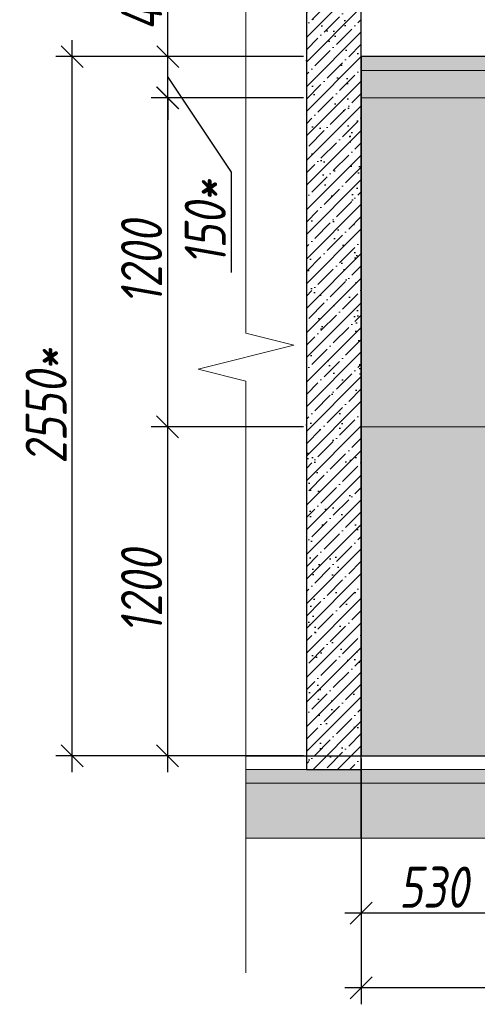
# Model space of a CAD drawing. Header units: millimetres. Extents: x -535184 to 178656, y -69521 to 68256.
# Tile 5 of 256: x -455422 to -453752, y 45896 to 49488. Entities that reach past the tile are written whole.
import ezdxf
from ezdxf import colors
from ezdxf.entities.mleader import LeaderData, LeaderLine
from ezdxf.math import Vec2, Vec3

# ---------------------------------------------------------------- set-up
doc = ezdxf.new("R2010")
doc.units = ezdxf.units.MM
doc.linetypes.add('DASHDOT', pattern=[25.4, 12.7, -6.35, 0, -6.35])
doc.layers.get('Defpoints').update_dxf_attribs({"color": 31})
for name, color, linetype, lineweight in [('A-DETL-GENF', 7, 'Continuous', 5), ('dim_razv', 93, 'DASHDOT', 9), ('wall_obm', 172, 'Continuous', 40), ('Отделка стен', 253, 'Continuous', 0)]:
    doc.layers.add(name, color=color, linetype=linetype, lineweight=lineweight)
doc.layers.add('A-GLAS', color=7, linetype='Continuous')
doc.styles.add('fl_iso paper', font='isocpeur.ttf', dxfattribs={"width": 0.8, "oblique": 10})
doc.styles.add('In tre', font='isocpeur.ttf', dxfattribs={"width": 0.8, "oblique": 10})
doc.dimstyles.new('In tre 1_50', dxfattribs={"dimtxt": 150, "dimasz": 80, "dimexe": 60, "dimexo": 10, "dimgap": 20, "dimtad": 1, "dimdec": 0, "dimrnd": 5, "dimzin": 0, "dimdsep": 46, "dimtxsty": 'fl_iso paper', "dimblk": 'OBLIQUE', "dimcen": 0, "dimdle": 60, "dimadec": 0, "dimazin": 0, "dimtfac": 1, "dimtdec": 0, "dimtofl": 0, "dimtmove": 1, "dimatfit": 1, "dimfxl": 40, "dimtolj": 1, "dimtzin": 0, "dimarcsym": 1})

# ---------------------------------------------------------------- blocks, each defined once
blk = doc.blocks.new('*U11948')
at = {"color": 0, "linetype": 'ByBlock', "lineweight": -2}
for p, q in [((80.34370721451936, -1.361235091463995e-13), (0, 0)), ((167.6874144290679, -2.799075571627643e-13), (87.34370721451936, -1.527699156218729e-13)), ((167.6874144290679, -2.799075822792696e-13), (173.6874144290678, -2.942294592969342e-13))]:
    blk.add_line(p, q, dxfattribs=at)
blk.add_lwpolyline([(87.34370721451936, -1.483290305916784e-13), (85.59370721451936, -7.000000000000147), (82.09370721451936, 6.999999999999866), (80.34370721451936, -1.316756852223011e-13)], dxfattribs=at)
blk = doc.blocks.new('*U12489')
at = {"layer": 'A-DETL-GENF'}
h = blk.add_hatch(dxfattribs=at)
h.set_pattern_fill('ANSI35', color=256, scale=10, style=0)
h.set_pattern_definition([(45, (58070.4477396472, 5.024621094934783e-10), (-44.90128060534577, 44.90128060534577), []), (45, (58115.3490396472, 5.024621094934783e-10), (-44.90128060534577, 44.90128060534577), [79.375, -15.875, 0, -15.875])])
h.paths.add_polyline_path([(0, -99.99999999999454), (58490.89547929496, -99.99999999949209), (58490.89547929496, -49.99999999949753), (0, -50)])
h = blk.add_hatch(dxfattribs=at)
h.set_pattern_fill('ANSI35', color=256, scale=20, style=0)
h.set_pattern_definition([(45, (58070.4477396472, 5.024621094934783e-10), (-89.80256121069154, 89.80256121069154), []), (45, (58160.2503396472, 5.024621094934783e-10), (-89.80256121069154, 89.80256121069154), [158.75, -31.75, 0, -31.75])])
h.paths.add_polyline_path([(0, -300), (58490.89547929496, -299.9999999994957), (58490.89547929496, -99.99999999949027), (0, -99.99999999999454)])
at = {"lineweight": 13}
blk.add_lwpolyline([(0, -50), (58490.89547929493, -49.99999999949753), (58490.89547929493, 5.024621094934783e-10), (0, 0)], close=True, dxfattribs=at)
at = {"lineweight": 30}
blk.add_lwpolyline([(0, 0), (58490.89547929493, 5.0610008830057e-10)], dxfattribs=at)
at = {"layer": 'A-DETL-GENF'}
for points in [[(0, -99.99999999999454), (58490.89547929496, -99.99999999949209), (58490.89547929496, -49.99999999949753), (0, -50)], [(0, -300), (58490.89547929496, -299.9999999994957), (58490.89547929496, -99.99999999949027), (0, -99.99999999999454)]]:
    blk.add_lwpolyline(points, close=True, dxfattribs=at)
blk = doc.blocks.new('*U11989')
at = {"layer": 'A-DETL-GENF'}
h = blk.add_hatch(dxfattribs=at)
h.set_pattern_fill('ANSI35', color=256, scale=10, style=0)
h.set_pattern_definition([(45, (0, 2430.64605486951), (-44.90128060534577, 44.90128060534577), []), (45, (44.90130000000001, 2430.64605486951), (-44.90128060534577, 44.90128060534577), [79.375, -15.875, 0, -15.875])])
h.paths.add_polyline_path([(0, 0), (200, 0), (200, 3050), (0, 3050)])
at = {"layer": 'A-DETL-GENF', "lineweight": 30}
blk.add_lwpolyline([(0, 0), (200, 0), (200, 3050), (0, 3050)], close=True, dxfattribs=at)
blk = doc.blocks.new('*U12490')
at = {"layer": 'dim_razv', "true_color": 0xffffff, "transparency": 33554559}
h = blk.add_hatch(color=7, dxfattribs=at)
h.dxf.hatch_style = 1
h.paths.add_polyline_path([(0, 0), (57649.99999999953, 0), (57649.99999999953, 50), (0, 50)])
at = {"lineweight": 20, "transparency": 33554559}
blk.add_lwpolyline([(0, 0), (57649.99999999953, 0), (57649.99999999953, 50), (0, 50)], close=True, dxfattribs=at)
blk = doc.blocks.new('_Oblique')
at = {"color": 0, "linetype": 'ByBlock', "lineweight": -2}
blk.add_line((-0.5, -0.5), (0.5, 0.5), dxfattribs=at)
blk = doc.blocks.new('*D12103')
at = {"layer": 'Defpoints', "color": 0, "linetype": 'ByBlock', "transparency": 16777216}
for p in [(-454175.6179165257, 46502.93783069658), (-447375.6179165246, 46502.93783069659), (-454175.6179165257, 45956.3870920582)]:
    blk.add_point(p, dxfattribs=at)
at = {"layer": 'dim_razv', "color": 0, "linetype": 'ByBlock', "lineweight": -2, "transparency": 16777216}
for p, q in [((-454175.6179165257, 46492.93783069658), (-454175.6179165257, 45896.3870920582)), ((-447375.6179165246, 46492.93783069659), (-447375.6179165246, 45896.3870920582)), ((-447315.6179165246, 45956.3870920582), (-454235.6179165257, 45956.3870920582))]:
    blk.add_line(p, q, dxfattribs=at)
at = {"layer": 'dim_razv', "color": 0, "linetype": 'ByBlock', "lineweight": -2, "transparency": 16777216, "xscale": 80, "yscale": 80, "zscale": 80, "rotation": 180}
blk.add_blockref('_Oblique', (-454175.6179165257, 45956.3870920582), dxfattribs=at)
at = {"layer": 'dim_razv', "color": 0, "linetype": 'ByBlock', "lineweight": -2, "transparency": 16777216, "xscale": 80, "yscale": 80, "zscale": 80}
blk.add_blockref('_Oblique', (-447375.6179165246, 45956.3870920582), dxfattribs=at)
at = {"layer": 'dim_razv', "color": 0, "linetype": 'ByBlock', "transparency": 16777216, "insert": (-450775.6179165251, 46051.3870920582), "char_height": 150, "attachment_point": 5, "style": 'fl_iso paper'}
blk.add_mtext('\\A1;6800', dxfattribs=at)
blk = doc.blocks.new('*D12104')
at = {"layer": 'Defpoints', "color": 0, "linetype": 'ByBlock', "transparency": 16777216}
for p in [(-454175.6179165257, 46802.9368955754), (-453645.6179165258, 46802.9368955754), (-454175.6179165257, 46228.72995162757)]:
    blk.add_point(p, dxfattribs=at)
at = {"layer": 'dim_razv', "color": 0, "linetype": 'ByBlock', "lineweight": -2, "transparency": 16777216}
for p, q in [((-454175.6179165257, 46792.9368955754), (-454175.6179165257, 46168.72995162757)), ((-453645.6179165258, 46792.9368955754), (-453645.6179165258, 46168.72995162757)), ((-453585.6179165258, 46228.72995162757), (-454235.6179165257, 46228.72995162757))]:
    blk.add_line(p, q, dxfattribs=at)
at = {"layer": 'dim_razv', "color": 0, "linetype": 'ByBlock', "lineweight": -2, "transparency": 16777216, "xscale": 80, "yscale": 80, "zscale": 80, "rotation": 180}
blk.add_blockref('_Oblique', (-454175.6179165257, 46228.72995162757), dxfattribs=at)
at = {"layer": 'dim_razv', "color": 0, "linetype": 'ByBlock', "lineweight": -2, "transparency": 16777216, "xscale": 80, "yscale": 80, "zscale": 80}
blk.add_blockref('_Oblique', (-453645.6179165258, 46228.72995162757), dxfattribs=at)
at = {"layer": 'dim_razv', "color": 0, "linetype": 'ByBlock', "transparency": 16777216, "insert": (-453910.6179165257, 46323.72995162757), "char_height": 150, "attachment_point": 5, "style": 'fl_iso paper'}
blk.add_mtext('\\A1;530', dxfattribs=at)
blk = doc.blocks.new('*D12024')
at = {"layer": 'Defpoints', "color": 0, "linetype": 'ByBlock', "transparency": 16777216}
for p in [(-454375.6179165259, 49202.9368955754), (-454882.030972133, 48002.93689557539), (-454375.6179165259, 48002.93689557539)]:
    blk.add_point(p, dxfattribs=at)
at = {"layer": 'dim_razv', "color": 0, "linetype": 'ByBlock', "lineweight": -2, "transparency": 16777216}
for p, q in [((-454882.030972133, 49262.9368955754), (-454882.030972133, 47942.93689557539)), ((-454385.6179165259, 49202.9368955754), (-454942.030972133, 49202.9368955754)), ((-454385.6179165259, 48002.93689557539), (-454942.030972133, 48002.93689557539))]:
    blk.add_line(p, q, dxfattribs=at)
at = {"layer": 'dim_razv', "color": 0, "linetype": 'ByBlock', "lineweight": -2, "transparency": 16777216, "xscale": 80, "yscale": 80, "zscale": 80}
for p, rotation in [((-454882.030972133, 49202.9368955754), 90), ((-454882.030972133, 48002.93689557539), 270)]:
    blk.add_blockref('_Oblique', p, dxfattribs=dict(at, rotation=rotation))
at = {"layer": 'dim_razv', "color": 0, "linetype": 'ByBlock', "transparency": 16777216, "insert": (-454977.0309721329, 48602.93689557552), "char_height": 150, "attachment_point": 5, "rotation": 90, "style": 'fl_iso paper'}
blk.add_mtext('\\A1;1200', dxfattribs=at)
blk = doc.blocks.new('*D12025')
at = {"layer": 'Defpoints', "color": 0, "linetype": 'ByBlock', "transparency": 16777216}
for p in [(-454375.6179165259, 48002.93689557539), (-454882.0309721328, 46802.93689557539), (-454375.6179165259, 46802.93689557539)]:
    blk.add_point(p, dxfattribs=at)
at = {"layer": 'dim_razv', "color": 0, "linetype": 'ByBlock', "lineweight": -2, "transparency": 16777216}
for p, q in [((-454882.0309721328, 48062.93689557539), (-454882.0309721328, 46742.93689557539)), ((-454385.6179165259, 48002.93689557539), (-454942.0309721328, 48002.93689557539)), ((-454385.6179165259, 46802.93689557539), (-454942.0309721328, 46802.93689557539))]:
    blk.add_line(p, q, dxfattribs=at)
at = {"layer": 'dim_razv', "color": 0, "linetype": 'ByBlock', "lineweight": -2, "transparency": 16777216, "xscale": 80, "yscale": 80, "zscale": 80}
for p, rotation in [((-454882.0309721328, 48002.93689557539), 90), ((-454882.0309721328, 46802.93689557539), 270)]:
    blk.add_blockref('_Oblique', p, dxfattribs=dict(at, rotation=rotation))
at = {"layer": 'dim_razv', "color": 0, "linetype": 'ByBlock', "transparency": 16777216, "insert": (-454977.0309721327, 47402.93689557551), "char_height": 150, "attachment_point": 5, "rotation": 90, "style": 'fl_iso paper'}
blk.add_mtext('\\A1;1200', dxfattribs=at)
blk = doc.blocks.new('*D12026')
at = {"layer": 'Defpoints', "color": 0, "linetype": 'ByBlock', "transparency": 16777216}
for p in [(-455230.4388744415, 49352.9368955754), (-454375.6179165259, 49352.9368955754), (-454587.6615877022, 46802.93689557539)]:
    blk.add_point(p, dxfattribs=at)
at = {"layer": 'dim_razv', "color": 0, "linetype": 'ByBlock', "lineweight": -2, "transparency": 16777216}
for p, q in [((-455230.4388744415, 46742.93689557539), (-455230.4388744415, 49412.9368955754)), ((-454385.6179165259, 49352.9368955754), (-455290.4388744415, 49352.9368955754)), ((-454597.6615877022, 46802.93689557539), (-455290.4388744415, 46802.93689557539))]:
    blk.add_line(p, q, dxfattribs=at)
at = {"layer": 'dim_razv', "color": 0, "linetype": 'ByBlock', "lineweight": -2, "transparency": 16777216, "xscale": 80, "yscale": 80, "zscale": 80}
for p, rotation in [((-455230.4388744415, 49352.9368955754), 90), ((-455230.4388744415, 46802.93689557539), 270)]:
    blk.add_blockref('_Oblique', p, dxfattribs=dict(at, rotation=rotation))
at = {"layer": 'dim_razv', "color": 0, "linetype": 'ByBlock', "transparency": 16777216, "insert": (-455325.4388744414, 48077.93689557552), "char_height": 150, "attachment_point": 5, "rotation": 90, "style": 'fl_iso paper'}
blk.add_mtext('\\A1;2550*', dxfattribs=at)
blk = doc.blocks.new('*D12027')
at = {"layer": 'Defpoints', "color": 0, "linetype": 'ByBlock', "transparency": 16777216}
for p in [(-454881.6509721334, 49352.9368955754), (-454375.6179165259, 49352.9368955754), (-454385.6179165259, 49202.9368955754)]:
    blk.add_point(p, dxfattribs=at)
at = {"layer": 'dim_razv', "color": 0, "linetype": 'ByBlock', "lineweight": -2, "transparency": 16777216}
for p, q in [((-454881.6509721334, 49352.9368955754), (-454881.6509721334, 49432.9368955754)), ((-454385.6179165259, 49352.9368955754), (-454941.6509721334, 49352.9368955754)), ((-454881.6509721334, 49202.9368955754), (-454881.6509721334, 49352.9368955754)), ((-454881.6509721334, 49277.9368955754), (-454649.7796790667, 48931.12464839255)), ((-454395.6179165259, 49202.9368955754), (-454941.6509721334, 49202.9368955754)), ((-454881.6509721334, 49202.9368955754), (-454881.6509721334, 49122.9368955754)), ((-454649.7796790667, 48931.12464839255), (-454649.7796790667, 48566.13014674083))]:
    blk.add_line(p, q, dxfattribs=at)
at = {"layer": 'dim_razv', "color": 0, "linetype": 'ByBlock', "lineweight": -2, "transparency": 16777216, "xscale": 80, "yscale": 80, "zscale": 80}
for p, rotation in [((-454881.6509721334, 49352.9368955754), 270), ((-454881.6509721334, 49202.9368955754), 90)]:
    blk.add_blockref('_Oblique', p, dxfattribs=dict(at, rotation=rotation))
at = {"layer": 'dim_razv', "color": 0, "linetype": 'ByBlock', "transparency": 16777216, "insert": (-454744.7796790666, 48748.62739756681), "char_height": 150, "attachment_point": 5, "rotation": 90, "style": 'fl_iso paper'}
blk.add_mtext('\\A1;150*', dxfattribs=at)
blk = doc.blocks.new('*D12028')
at = {"layer": 'Defpoints', "color": 0, "linetype": 'ByBlock', "transparency": 16777216}
for p in [(-454881.6509721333, 49802.93689557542), (-454375.6179165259, 49802.93689557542), (-454375.6179165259, 49352.93689557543)]:
    blk.add_point(p, dxfattribs=at)
at = {"layer": 'dim_razv', "color": 0, "linetype": 'ByBlock', "lineweight": -2, "transparency": 16777216}
for p, q in [((-454881.6509721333, 49292.93689557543), (-454881.6509721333, 49862.93689557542)), ((-454385.6179165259, 49802.93689557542), (-454941.6509721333, 49802.93689557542)), ((-454385.6179165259, 49352.93689557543), (-454941.6509721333, 49352.93689557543))]:
    blk.add_line(p, q, dxfattribs=at)
at = {"layer": 'dim_razv', "color": 0, "linetype": 'ByBlock', "lineweight": -2, "transparency": 16777216, "xscale": 80, "yscale": 80, "zscale": 80}
for p, rotation in [((-454881.6509721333, 49802.93689557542), 90), ((-454881.6509721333, 49352.93689557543), 270)]:
    blk.add_blockref('_Oblique', p, dxfattribs=dict(at, rotation=rotation))
at = {"layer": 'dim_razv', "color": 0, "linetype": 'ByBlock', "transparency": 16777216, "insert": (-454976.6509721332, 49577.93689557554), "char_height": 150, "attachment_point": 5, "rotation": 90, "style": 'fl_iso paper'}
blk.add_mtext('\\A1;450', dxfattribs=at)

msp = doc.modelspace()

# ---------------------------------------------------------------- hatches: boundary and pattern name
at = {"layer": 'A-GLAS'}
h = msp.add_hatch(dxfattribs=at)
h.set_pattern_fill('AR-SAND', color=40, scale=3, angle=315)
h.set_pattern_definition([(352.5, (0, 65755.18335909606), (100.4260467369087, 107.2144046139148), [0, -115.824, 0, -129.54, 0, -123.825]), (322.5, (0, 65755.18335909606), (247.4198554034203, 56.70327831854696), [0, -62.48400000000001, 0, -104.394, 0, -40.005]), (282.5, (-66.27429017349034, 65821.45764926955), (168.0996935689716, -167.4899477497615), [0, -38.09999999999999, 0, -137.16, 0, -179.07]), (272.5, (-66.27429017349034, 65821.45764926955), (209.2652344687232, -114.6843327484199), [0, -19.05, 0, -89.916, 0, -102.87])])
h.paths.add_polyline_path([(-454375.6179165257, 46752.93689557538), (-454175.6179165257, 46752.93689557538), (-454175.6179165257, 49802.93689557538), (-454375.6179165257, 49802.93689557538)])
at = {"layer": 'dim_razv', "true_color": 0xeceae4, "transparency": 33554687}
h = msp.add_hatch(dxfattribs=at)
h.set_pattern_fill('AR-SAND', color=254, scale=3, angle=315)
h.set_pattern_definition([(352.5, (120932.7705069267, 76096.3956070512), (100.4260467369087, 107.2144046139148), [0, -115.824, 0, -129.54, 0, -123.825]), (322.5, (120932.7705069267, 76096.3956070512), (247.4198554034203, 56.70327831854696), [0, -62.48400000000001, 0, -104.394, 0, -40.005]), (282.5, (120866.4962167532, 76162.6698972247), (168.0996935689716, -167.4899477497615), [0, -38.09999999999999, 0, -137.16, 0, -179.07]), (272.5, (120866.4962167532, 76162.6698972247), (209.2652344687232, -114.6843327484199), [0, -19.05, 0, -89.916, 0, -102.87])])
h.paths.add_polyline_path([(-454175.6179165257, 46802.93689557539), (-396525.617916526, 46802.9368955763), (-396525.617916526, 49352.9368955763), (-454175.6179165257, 49352.93689557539)])
h.paths.add_polyline_path([(-451545.617916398, 49002.93689557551), (-452045.6179165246, 49002.93689557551), (-452045.6179165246, 46952.9368955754), (-451545.617916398, 46952.9368955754)], flags=16)
h.paths.add_polyline_path([(-450845.6179165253, 49002.93689557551), (-451445.617916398, 49002.93689557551), (-451445.6179163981, 46952.93689557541), (-450845.6179165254, 46952.93689557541)], flags=16)
h.paths.add_polyline_path([(-448145.6179165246, 49002.93689557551), (-450145.6179165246, 49002.93689557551), (-450145.6179165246, 46952.93689557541), (-448145.6179165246, 46952.93689557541)], flags=16)
h.paths.add_polyline_path([(-447375.6179165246, 46802.93689557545), (-445865.6179165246, 46802.93689557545), (-445865.6179165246, 49002.93689557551), (-447375.6179165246, 49002.93689557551)], flags=17)
h.paths.add_polyline_path([(-443025.6179165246, 46802.93689557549), (-443025.6179165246, 48982.93689557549), (-441065.6179165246, 48982.93689557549), (-441065.6179165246, 46802.93689557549)], flags=17)
h.paths.add_polyline_path([(-445295.693300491, 49302.93689557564), (-443595.693300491, 49302.93689557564), (-443595.693300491, 46802.93689557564), (-445295.693300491, 46802.93689557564)], flags=16)
h.paths.add_polyline_path([(-439045.6179168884, 49002.93689557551), (-440645.6179165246, 49002.93689557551), (-440645.6179165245, 46952.93689557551), (-439045.6179168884, 46952.93689557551)], flags=16)
h.paths.add_polyline_path([(-438445.6179168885, 49002.93689557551), (-438845.6179168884, 49002.93689557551), (-438845.6179168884, 46952.93689557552), (-438445.6179168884, 46952.93689557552)], flags=16)
h.paths.add_polyline_path([(-436995.6179165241, 49002.93689557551), (-437945.617916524, 49002.93689557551), (-437945.6179165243, 46952.93689557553), (-436995.6179165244, 46952.93689557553)], flags=16)
h.paths.add_polyline_path([(-434995.617916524, 49002.93689557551), (-435395.617916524, 49002.93689557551), (-435395.6179165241, 46952.93689557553), (-434995.6179165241, 46952.93689557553)], flags=16)
h.paths.add_polyline_path([(-432295.6179165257, 49002.93689557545), (-433745.6179165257, 49002.93689557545), (-433745.6179165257, 46802.93689557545), (-432295.6179165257, 46802.93689557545)], flags=16)
h.paths.add_polyline_path([(-419460.617916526, 48206.68117831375), (-418710.617916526, 48206.68117831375), (-418710.617916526, 46856.68117831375), (-419460.617916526, 46856.68117831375)], flags=16)
h.paths.add_polyline_path([(-412115.6179165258, 48206.68117831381), (-411365.6179165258, 48206.68117831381), (-411365.6179165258, 46856.68117831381), (-412115.6179165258, 46856.68117831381)], flags=16)
h.paths.add_polyline_path([(-413665.6215781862, 47052.93689557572), (-413665.6215781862, 47152.93689557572), (-413565.6215781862, 47152.93689557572), (-413565.6215781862, 47052.93689557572)], flags=16)
edge = h.paths.add_edge_path(flags=0)
edge.add_arc((-413615.6215781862, 47102.93689557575), 28.35334468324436, 0, 360)
edge = h.paths.add_edge_path(flags=0)
edge.add_arc((-413629.1522227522, 47102.93689557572), 3.950490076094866, 0, 360)
edge = h.paths.add_edge_path(flags=0)
edge.add_arc((-413602.0909336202, 47102.93689557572), 3.950490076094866, 0, 360)

# ---------------------------------------------------------------- linework, layer by layer
at = {"lineweight": 30}
msp.add_lwpolyline([(-454175.6179165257, 46502.93783069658), (-454175.6179165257, 50476.49862324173)], dxfattribs=at)
msp.add_lwpolyline([(-454175.6179165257, 46802.93689557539), (-396525.617916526, 46802.9368955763), (-396525.617916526, 49352.9368955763), (-454175.6179165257, 49352.93689557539)], close=True)
at = {"layer": 'Отделка стен', "transparency": 33554687}
for points in [[(-454175.6179165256, 49352.9368955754), (-454175.6179165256, 49202.93689557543), (-453575.6179165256, 49202.93689557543), (-453575.6179165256, 49352.9368955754)], [(-454175.6179165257, 49202.93689557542), (-454175.6179165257, 48002.93689557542), (-453575.6179165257, 48002.93689557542), (-453575.6179165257, 49202.93689557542)], [(-454175.6179165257, 48002.9368955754), (-454175.6179165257, 46802.9368955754), (-453575.6179165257, 46802.9368955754), (-453575.6179165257, 48002.9368955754)]]:
    msp.add_lwpolyline(points, close=True, dxfattribs=at)

# ---------------------------------------------------------------- block references
at = {"lineweight": 13, "xscale": 25, "yscale": 25, "zscale": 25, "rotation": 270}
msp.add_blockref('*U11948', (-454596.0656561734, 50353.27071276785), dxfattribs=at)
for name, p in [('*U12490', (-454175.6179165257, 49302.93689557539)), ('*U12489', (-454596.0656561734, 46802.93689557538))]:
    msp.add_blockref(name, p)
at = {"layer": 'wall_obm'}
msp.add_blockref('*U11989', (-454375.6179165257, 46752.93689557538), dxfattribs=at)

# ---------------------------------------------------------------- dimensions: what is measured, and where the dimension line sits
at = {"layer": 'dim_razv', "color": 18, "linetype": 'ByBlock', "true_color": 0x000000}
for base, p1, p2, picture, middle in [((-454881.6509721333, 49802.93689557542), (-454375.6179165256, 49352.9368955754), (-454375.6179165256, 49802.93689557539), '*D12028', (-454976.6509721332, 49577.93689557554)), ((-454882.030972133, 48002.93689557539), (-454375.6179165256, 49202.93689557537), (-454375.6179165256, 48002.93689557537), '*D12024', (-454977.0309721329, 48602.93689557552)), ((-454882.0309721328, 46802.93689557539), (-454375.6179165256, 48002.93689557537), (-454375.6179165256, 46802.93689557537), '*D12025', (-454977.0309721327, 47402.93689557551))]:
    dim = msp.add_linear_dim(base=base, p1=p1, p2=p2, angle=90, dimstyle='In tre 1_50', dxfattribs=at)
    dim.commit()
    dim.dimension.update_dxf_attribs({"geometry": picture, "text_midpoint": middle})
dim = msp.add_linear_dim(base=(-454881.6509721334, 49352.9368955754), p1=(-454385.6179165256, 49202.93689557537), p2=(-454375.6179165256, 49352.93689557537), angle=90, text='<>*', dimstyle='In tre 1_50', dxfattribs=at)
dim.commit()
dim.dimension.update_dxf_attribs({"geometry": '*D12027', "text_midpoint": (-454649.7796790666, 48911.12464839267), "dimtype": 160})
dim = msp.add_linear_dim(base=(-455230.4388744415, 49352.9368955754), p1=(-454587.6615877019, 46802.93689557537), p2=(-454375.6179165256, 49352.93689557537), angle=90, text='<>*', dimstyle='In tre 1_50', dxfattribs=at)
dim.commit()
dim.dimension.update_dxf_attribs({"geometry": '*D12026', "text_midpoint": (-455325.4388744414, 48077.93689557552)})
for base, p1, p2, picture, middle in [((-454175.6179165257, 46228.72995162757), (-453645.6179165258, 46802.9368955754), (-454175.6179165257, 46802.9368955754), '*D12104', (-453910.6179165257, 46323.72995162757)), ((-454175.6179165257, 45956.3870920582), (-447375.6179165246, 46502.93783069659), (-454175.6179165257, 46502.93783069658), '*D12103', (-450775.6179165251, 46051.3870920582))]:
    dim = msp.add_linear_dim(base=base, p1=p1, p2=p2, dimstyle='In tre 1_50', dxfattribs=at)
    dim.commit()
    dim.dimension.update_dxf_attribs({"geometry": picture, "text_midpoint": middle})

# ---------------------------------------------------------------- leaders
at = {"layer": 'dim_razv', "color": 0, "linetype": 'ByBlock'}
ml = msp.add_multileader_mtext('Standard', dxfattribs=at)
ml.set_content('Потолок подвесной, реечный\\Pрейка 50х50 белого цвета, шаг рейки 120-125мм', style='In tre')
ml.set_leader_properties()
ml.build(insert=Vec2(0, 0))
ml.multileader.update_dxf_attribs({"text_left_attachment_type": 6, "text_right_attachment_type": 6, "dogleg_length": 1, "arrow_head_size": 0, "scale": 49.99999999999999})
ctx = ml.context
ctx.base_point, ctx.scale, ctx.char_height, ctx.arrow_head_size, ctx.landing_gap_size, ctx.plane_origin = Vec3(-453529.0642046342, 51164.21409966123), 49.99999999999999, 150, 0, 4.499999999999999, Vec3(-444981.9595346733, 49369.67655632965)
ctx.left_attachment, ctx.right_attachment = 6, 6
notes = []
notes.append((ctx, [(0, (1, 1, 0), (-451277.1740643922, 51164.21409966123), (-1, 0), 49.99999999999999, [(1, [(-451094.3622790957, 49346.03753230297)], 0, [])])]))
ctx.mtext.insert, ctx.mtext.width, ctx.mtext.defined_height, ctx.mtext.flow_direction = Vec3(-453524.5642046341, 51359.21409966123), 2509.514554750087, 696.6098129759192, 5
for ctx, leaders in notes:
    for number, flags, end, landing, length, lines in leaders:
        leader = LeaderData()
        leader.index, (leader.has_last_leader_line, leader.has_dogleg_vector, leader.attachment_direction) = number, flags
        leader.last_leader_point, leader.dogleg_vector, leader.dogleg_length = Vec3(end), Vec3(landing), length
        for number, points, colour, breaks in lines:
            line = LeaderLine()
            line.index, line.vertices, line.color, line.breaks = number, Vec3.list(points), colors.encode_raw_color(colour), breaks
            leader.lines.append(line)
        ctx.leaders.append(leader)

doc.saveas('drawing.dxf')
